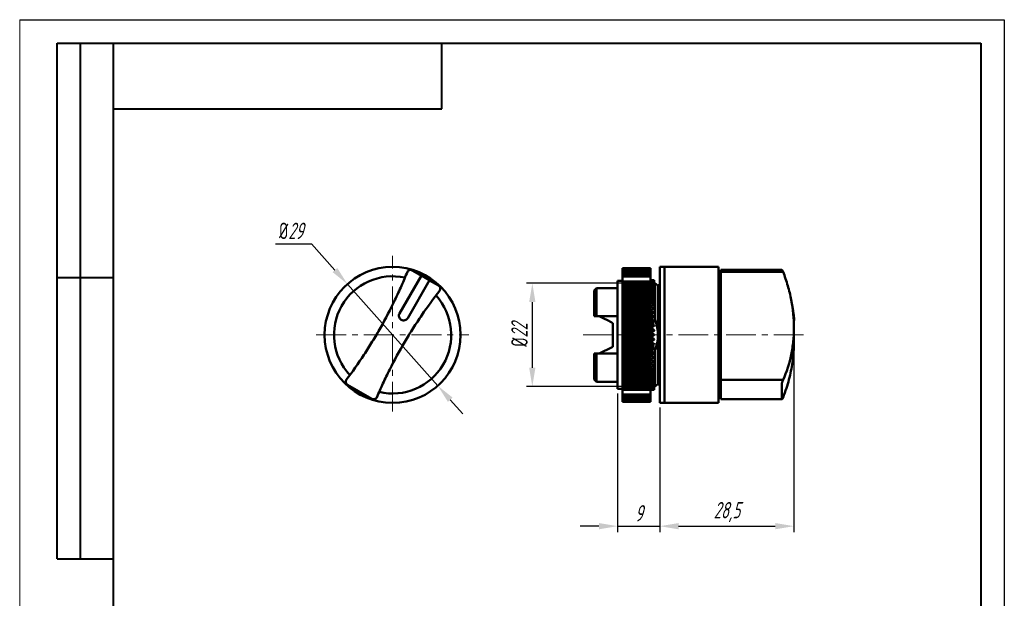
# Model space of a CAD drawing. Header units: millimetres. Extents: x 2381 to 2591, y 1129 to 1426.
# Tile 2 of 2: x 2381 to 2591, y 1302 to 1426. Entities that reach past the tile are written whole.
import ezdxf

# ---------------------------------------------------------------- set-up
doc = ezdxf.new("R2010")
doc.units = ezdxf.units.MM
doc.linetypes.add('CENTER', pattern=[10.16, 6.35, -1.27, 1.27, -1.27])
for name, color, linetype, lineweight in [('main', 5, 'Continuous', 50), ('ОСЕВЫЕ', 1, 'CENTER', 15), ('РАЗМЕРЫ', 7, 'Continuous', 25), ('ФОРМАТ', 7, 'Continuous', 25)]:
    doc.layers.add(name, color=color, linetype=linetype, lineweight=lineweight)
doc.styles.add('GOST', font='Gost.shx', dxfattribs={"width": 0.8, "oblique": 15, "height": 3.5})
doc.dimstyles.new('ISO-25', dxfattribs={"dimtxt": 3.5, "dimasz": 4, "dimexe": 1.25, "dimexo": 1, "dimgap": 1, "dimtad": 1, "dimtoh": 1, "dimdec": 1, "dimtxsty": 'GOST', "dimcen": 0, "dimclrd": 256, "dimclrt": 7, "dimadec": 0, "dimazin": 2, "dimtfac": 1, "dimtdec": 1, "dimtmove": 0, "dimatfit": 1, "dimfxl": 0, "dimlwd": -1, "dimarcsym": 0})
doc.dimstyles.get("Standard").update_dxf_attribs({"dimtxt": 3.5, "dimasz": 4, "dimexe": 1.25, "dimexo": 1, "dimgap": 1, "dimtad": 1, "dimdec": 1, "dimrnd": 0.5, "dimtxsty": 'GOST', "dimcen": 0, "dimclrd": 256, "dimclre": 256, "dimclrt": 7, "dimadec": 0, "dimazin": 2, "dimtfac": 1, "dimtdec": 1, "dimtmove": 2, "dimatfit": 1, "dimfxl": 0, "dimtolj": 1, "dimtzin": 0, "dimlwd": -1, "dimlwe": -1, "dimarcsym": 0})

# ---------------------------------------------------------------- blocks, each defined once
blk = doc.blocks.new('*D259')
at = {"layer": 'Defpoints', "color": 0}
for p in [(2516.24, 1369.5), (2490.14, 1347.5), (2516.24, 1347.5)]:
    blk.add_point(p, dxfattribs=at)
at = {"layer": 'РАЗМЕРЫ'}
for p, q in [((2515.24, 1369.5), (2488.89, 1369.5)), ((2490.14, 1365.5), (2490.14, 1351.5)), ((2515.24, 1347.5), (2488.89, 1347.5))]:
    blk.add_line(p, q, dxfattribs=at)
for points in [[(2490.81, 1365.5), (2489.47, 1365.5), (2490.14, 1369.5)], [(2489.47, 1351.5), (2490.81, 1351.5), (2490.14, 1347.5)]]:
    blk.add_solid(points, dxfattribs=at)
at = {"layer": 'РАЗМЕРЫ', "color": 7, "insert": (2487.39, 1358.5), "char_height": 3.5, "attachment_point": 5, "rotation": 90, "style": 'GOST'}
blk.add_mtext('\\A1;{\\Q0;%%C}22', dxfattribs=at)
blk = doc.blocks.new('*D261')
at = {"layer": 'Defpoints', "color": 0}
for p in [(2508.34, 1347), (2517.34, 1344), (2517.34, 1317.7)]:
    blk.add_point(p, dxfattribs=at)
at = {"layer": 'РАЗМЕРЫ'}
for p, q in [((2508.34, 1346), (2508.34, 1316.45)), ((2517.34, 1343), (2517.34, 1316.45)), ((2504.34, 1317.7), (2500.34, 1317.7)), ((2508.34, 1317.7), (2517.34, 1317.7)), ((2521.34, 1317.7), (2525.34, 1317.7))]:
    blk.add_line(p, q, dxfattribs=at)
for points in [[(2504.34, 1317.03), (2504.34, 1318.37), (2508.34, 1317.7)], [(2521.34, 1318.37), (2521.34, 1317.03), (2517.34, 1317.7)]]:
    blk.add_solid(points, dxfattribs=at)
at = {"layer": 'РАЗМЕРЫ', "color": 7, "insert": (2512.84, 1320.45), "char_height": 3.5, "attachment_point": 5, "style": 'GOST'}
blk.add_mtext('\\A1;9', dxfattribs=at)
blk = doc.blocks.new('*D268')
at = {"layer": 'Defpoints', "color": 0}
for p in [(2545.94, 1358.5), (2517.34, 1344), (2545.94, 1317.7)]:
    blk.add_point(p, dxfattribs=at)
at = {"layer": 'РАЗМЕРЫ'}
for p, q in [((2545.94, 1357.5), (2545.94, 1316.45)), ((2517.34, 1343), (2517.34, 1316.45)), ((2521.34, 1317.7), (2541.94, 1317.7))]:
    blk.add_line(p, q, dxfattribs=at)
for points in [[(2521.34, 1318.37), (2521.34, 1317.03), (2517.34, 1317.7)], [(2541.94, 1317.03), (2541.94, 1318.37), (2545.94, 1317.7)]]:
    blk.add_solid(points, dxfattribs=at)
at = {"layer": 'РАЗМЕРЫ', "color": 7, "insert": (2531.64, 1320.71), "char_height": 3.5, "attachment_point": 5, "style": 'GOST'}
blk.add_mtext('\\A1;28,5', dxfattribs=at)
blk = doc.blocks.new('*D269')
at = {"layer": 'Defpoints', "color": 0}
for p in [(2450.7, 1369.34), (2469.97, 1347.67)]:
    blk.add_point(p, dxfattribs=at)
at = {"layer": 'РАЗМЕРЫ'}
for p, q in [((2435.36, 1377.94), (2443.05, 1377.94)), ((2443.05, 1377.94), (2448.05, 1372.33)), ((2469.97, 1347.67), (2450.7, 1369.34)), ((2472.63, 1344.68), (2475.29, 1341.69))]:
    blk.add_line(p, q, dxfattribs=at)
for points in [[(2447.55, 1371.88), (2448.54, 1372.77), (2450.7, 1369.34)], [(2473.13, 1345.12), (2472.13, 1344.23), (2469.97, 1347.67)]]:
    blk.add_solid(points, dxfattribs=at)
at = {"layer": 'РАЗМЕРЫ', "color": 7, "insert": (2438.71, 1380.69), "char_height": 3.5, "attachment_point": 5, "style": 'GOST'}
blk.add_mtext('\\A1;{\\Q0;%%c}29', dxfattribs=at)

msp = doc.modelspace()

# ---------------------------------------------------------------- linework, layer by layer
at = {"layer": 'main'}
for p, q in [((2464.52, 1372.25), (2466.47, 1371.13)), ((2509.34, 1372.75), (2515.34, 1372.75)), ((2509.34, 1372.75), (2509.34, 1372.73)), ((2515.34, 1372.75), (2509.34, 1372.75)), ((2509.34, 1372.75), (2509.34, 1372.75)), ((2515.34, 1372.73), (2509.34, 1372.73)), ((2509.34, 1372.73), (2509.34, 1372.72)), ((2515.34, 1372.72), (2509.34, 1372.72)), ((2509.34, 1372.72), (2509.34, 1372.68)), ((2515.34, 1372.68), (2509.34, 1372.68)), ((2509.34, 1372.68), (2509.34, 1372.67)), ((2515.34, 1372.67), (2509.34, 1372.67)), ((2509.34, 1372.67), (2509.34, 1372.61)), ((2515.34, 1372.61), (2509.34, 1372.61)), ((2509.34, 1372.61), (2509.34, 1372.59)), ((2515.34, 1372.59), (2509.34, 1372.59)), ((2509.34, 1372.59), (2509.34, 1372.51)), ((2515.34, 1372.51), (2509.34, 1372.51)), ((2509.34, 1372.51), (2509.34, 1372.49)), ((2515.34, 1372.49), (2509.34, 1372.49)), ((2509.34, 1372.49), (2509.34, 1372.39)), ((2515.34, 1372.39), (2509.34, 1372.39)), ((2509.34, 1372.39), (2509.34, 1372.36)), ((2515.34, 1372.36), (2509.34, 1372.36)), ((2509.34, 1372.36), (2509.34, 1372.24)), ((2515.34, 1372.24), (2509.34, 1372.24)), ((2509.34, 1372.24), (2509.34, 1372.21)), ((2515.34, 1372.21), (2509.34, 1372.21)), ((2509.34, 1372.21), (2509.34, 1372.07)), ((2515.34, 1372.07), (2509.34, 1372.07)), ((2509.34, 1372.07), (2509.34, 1372.04)), ((2515.34, 1372.04), (2509.34, 1372.04)), ((2509.34, 1372.04), (2509.34, 1371.87)), ((2515.34, 1371.87), (2509.34, 1371.87)), ((2509.34, 1371.87), (2509.34, 1371.84)), ((2515.34, 1371.84), (2509.34, 1371.84)), ((2509.34, 1371.84), (2509.34, 1371.66)), ((2515.34, 1371.66), (2509.34, 1371.66)), ((2509.34, 1371.66), (2509.34, 1371.62)), ((2515.34, 1371.62), (2509.34, 1371.62)), ((2509.34, 1371.62), (2509.34, 1371.42)), ((2515.34, 1371.42), (2509.34, 1371.42)), ((2509.34, 1371.42), (2509.34, 1371.37)), ((2515.34, 1371.37), (2509.34, 1371.37)), ((2509.34, 1370.94), (2509.34, 1371.37)), ((2515.34, 1372.73), (2515.34, 1372.75)), ((2515.34, 1372.75), (2515.34, 1372.75)), ((2515.34, 1372.73), (2515.34, 1372.72)), ((2515.34, 1372.68), (2515.34, 1372.72)), ((2515.34, 1372.68), (2515.34, 1372.67)), ((2515.34, 1372.61), (2515.34, 1372.67)), ((2515.34, 1372.61), (2515.34, 1372.59)), ((2515.34, 1372.51), (2515.34, 1372.59)), ((2515.34, 1372.51), (2515.34, 1372.49)), ((2515.34, 1372.39), (2515.34, 1372.49)), ((2515.34, 1372.39), (2515.34, 1372.36)), ((2515.34, 1372.24), (2515.34, 1372.36)), ((2515.34, 1372.24), (2515.34, 1372.21)), ((2515.34, 1372.07), (2515.34, 1372.21)), ((2515.34, 1372.07), (2515.34, 1372.04)), ((2515.34, 1371.87), (2515.34, 1372.04)), ((2515.34, 1371.87), (2515.34, 1371.84)), ((2515.34, 1371.66), (2515.34, 1371.84)), ((2515.34, 1371.66), (2515.34, 1371.62)), ((2515.34, 1371.42), (2515.34, 1371.62)), ((2515.34, 1371.42), (2515.34, 1371.37)), ((2515.34, 1370.94), (2515.34, 1371.37)), ((2518.34, 1373), (2517.34, 1373)), ((2517.34, 1373), (2517.34, 1344)), ((2529.84, 1373), (2518.34, 1373)), ((2518.34, 1373), (2518.34, 1344)), ((2529.84, 1373), (2529.84, 1344)), ((2543.38, 1372.35), (2530.34, 1372.35)), ((2530.34, 1372.35), (2530.34, 1371.98)), ((2530.34, 1371.98), (2530.34, 1371)), ((2543.62, 1371.98), (2530.34, 1371.98)), ((2461.83, 1363.09), (2466.49, 1371.16)), ((2468.22, 1370.16), (2463.56, 1362.09)), ((2466.49, 1371.16), (2468.22, 1370.16)), ((2468.2, 1370.13), (2470.15, 1369)), ((2509.34, 1370), (2508.34, 1370)), ((2508.34, 1358.5), (2508.34, 1370)), ((2509.34, 1370.94), (2515.34, 1370.94)), ((2509.34, 1369.88), (2509.34, 1370.94)), ((2515.34, 1369.88), (2509.34, 1369.88)), ((2509.34, 1369.88), (2509.34, 1369.82)), ((2515.34, 1369.82), (2509.34, 1369.82)), ((2509.34, 1369.82), (2509.34, 1369.51)), ((2515.34, 1369.51), (2509.34, 1369.51)), ((2509.34, 1369.51), (2509.34, 1369.45)), ((2515.34, 1369.45), (2509.34, 1369.45)), ((2509.34, 1369.45), (2509.34, 1369.12)), ((2515.34, 1369.88), (2515.34, 1370.94)), ((2515.34, 1369.88), (2515.34, 1369.82)), ((2515.34, 1369.51), (2515.34, 1369.82)), ((2515.34, 1369.51), (2515.34, 1369.45)), ((2515.34, 1369.12), (2515.34, 1369.45)), ((2515.35, 1370.2), (2516.14, 1370.19)), ((2516.14, 1370.19), (2515.35, 1370.2)), ((2516.14, 1370.19), (2515.35, 1370.16)), ((2515.35, 1370.16), (2516.14, 1370.11)), ((2516.14, 1370.11), (2515.35, 1370.03)), ((2515.35, 1370.03), (2516.14, 1369.94)), ((2516.14, 1369.94), (2515.35, 1369.82)), ((2515.35, 1369.82), (2516.14, 1369.69)), ((2516.14, 1369.69), (2515.35, 1369.53)), ((2515.35, 1369.53), (2516.14, 1369.36)), ((2516.14, 1369.36), (2515.35, 1369.16)), ((2516.14, 1370.19), (2516.14, 1370.11)), ((2516.14, 1370.11), (2516.14, 1369.94)), ((2516.14, 1369.94), (2516.14, 1369.69)), ((2516.14, 1369.69), (2516.14, 1369.36)), ((2516.24, 1369.5), (2516.14, 1369.43)), ((2516.14, 1369.36), (2516.14, 1368.95)), ((2516.94, 1369), (2516.24, 1369.5)), ((2516.24, 1369.5), (2516.24, 1361.78)), ((2517.34, 1369.29), (2516.94, 1369)), ((2530.34, 1371), (2529.84, 1371)), ((2530.34, 1371), (2530.34, 1349.94)), ((2503.84, 1368.5), (2503.34, 1368)), ((2503.34, 1362.5), (2503.34, 1368)), ((2508.34, 1368.5), (2503.84, 1368.5)), ((2503.84, 1368.5), (2503.84, 1362.5)), ((2515.34, 1369.12), (2509.34, 1369.12)), ((2509.34, 1369.12), (2509.34, 1369.06)), ((2515.34, 1369.06), (2509.34, 1369.06)), ((2509.34, 1369.06), (2509.34, 1368.72)), ((2515.34, 1368.72), (2509.34, 1368.72)), ((2509.34, 1368.72), (2509.34, 1368.65)), ((2515.34, 1368.65), (2509.34, 1368.65)), ((2509.34, 1368.65), (2509.34, 1368.3)), ((2515.34, 1368.3), (2509.34, 1368.3)), ((2509.34, 1368.3), (2509.34, 1368.29)), ((2515.34, 1368.29), (2509.34, 1368.29)), ((2509.34, 1368.29), (2509.34, 1368.22)), ((2515.34, 1368.22), (2509.34, 1368.22)), ((2509.34, 1368.22), (2509.34, 1367.87)), ((2515.34, 1367.87), (2509.34, 1367.87)), ((2509.34, 1367.87), (2509.34, 1367.85)), ((2515.34, 1367.85), (2509.34, 1367.85)), ((2509.34, 1367.85), (2509.34, 1367.77)), ((2515.34, 1367.77), (2509.34, 1367.77)), ((2509.34, 1367.77), (2509.34, 1367.43)), ((2515.34, 1367.43), (2509.34, 1367.43)), ((2509.34, 1367.43), (2509.34, 1367.39)), ((2515.34, 1367.39), (2509.34, 1367.39)), ((2509.34, 1367.39), (2509.34, 1367.31)), ((2515.34, 1367.31), (2509.34, 1367.31)), ((2509.34, 1367.31), (2509.34, 1366.97)), ((2515.34, 1369.12), (2515.34, 1369.06)), ((2515.34, 1368.72), (2515.34, 1369.06)), ((2515.34, 1368.72), (2515.34, 1368.65)), ((2515.34, 1368.3), (2515.34, 1368.65)), ((2515.34, 1368.29), (2515.34, 1368.3)), ((2515.34, 1368.29), (2515.34, 1368.22)), ((2515.34, 1367.87), (2515.34, 1368.22)), ((2515.34, 1367.85), (2515.34, 1367.87)), ((2515.34, 1367.85), (2515.34, 1367.77)), ((2515.34, 1367.43), (2515.34, 1367.77)), ((2515.34, 1367.39), (2515.34, 1367.43)), ((2515.34, 1367.39), (2515.34, 1367.31)), ((2515.34, 1366.97), (2515.34, 1367.31)), ((2515.35, 1369.16), (2516.14, 1368.95)), ((2516.14, 1368.95), (2515.35, 1368.72)), ((2515.35, 1368.72), (2516.14, 1368.46)), ((2516.14, 1368.46), (2515.35, 1368.19)), ((2515.35, 1368.19), (2516.14, 1367.91)), ((2516.14, 1367.91), (2515.35, 1367.6)), ((2515.35, 1367.6), (2516.14, 1367.28)), ((2516.14, 1367.28), (2515.35, 1366.95)), ((2516.14, 1368.95), (2516.14, 1368.46)), ((2516.14, 1368.46), (2516.14, 1367.91)), ((2516.14, 1367.91), (2516.14, 1367.29)), ((2516.14, 1367.28), (2516.14, 1366.7)), ((2516.94, 1369), (2516.94, 1358.5)), ((2515.34, 1366.97), (2509.34, 1366.97)), ((2509.34, 1366.97), (2509.34, 1366.92)), ((2515.34, 1366.92), (2509.34, 1366.92)), ((2509.34, 1366.92), (2509.34, 1366.84)), ((2515.34, 1366.84), (2509.34, 1366.84)), ((2509.34, 1366.84), (2509.34, 1366.49)), ((2515.34, 1366.49), (2509.34, 1366.49)), ((2509.34, 1366.49), (2509.34, 1366.43)), ((2515.34, 1366.43), (2509.34, 1366.43)), ((2509.34, 1366.43), (2509.34, 1366.34)), ((2515.34, 1366.34), (2509.34, 1366.34)), ((2509.34, 1366.34), (2509.34, 1366)), ((2515.34, 1366), (2509.34, 1366)), ((2509.34, 1366), (2509.34, 1365.93)), ((2515.34, 1365.93), (2509.34, 1365.93)), ((2509.34, 1365.93), (2509.34, 1365.84)), ((2515.34, 1365.84), (2509.34, 1365.84)), ((2509.34, 1365.84), (2509.34, 1365.5)), ((2515.34, 1365.5), (2509.34, 1365.5)), ((2509.34, 1365.5), (2509.34, 1365.41)), ((2515.34, 1365.41), (2509.34, 1365.41)), ((2509.34, 1365.41), (2509.34, 1365.32)), ((2515.34, 1365.32), (2509.34, 1365.32)), ((2509.34, 1365.32), (2509.34, 1364.99)), ((2515.34, 1366.92), (2515.34, 1366.97)), ((2515.34, 1366.92), (2515.34, 1366.84)), ((2515.34, 1366.49), (2515.34, 1366.84)), ((2515.34, 1366.43), (2515.34, 1366.49)), ((2515.34, 1366.43), (2515.34, 1366.34)), ((2515.34, 1366), (2515.34, 1366.34)), ((2515.34, 1365.93), (2515.34, 1366)), ((2515.34, 1365.93), (2515.34, 1365.84)), ((2515.34, 1365.5), (2515.34, 1365.84)), ((2515.34, 1365.41), (2515.34, 1365.5)), ((2515.34, 1365.41), (2515.34, 1365.32)), ((2515.34, 1364.99), (2515.34, 1365.32)), ((2515.35, 1366.95), (2516.14, 1366.6)), ((2516.14, 1366.6), (2515.35, 1366.23)), ((2515.35, 1366.23), (2516.14, 1365.85)), ((2516.14, 1365.85), (2515.35, 1365.46)), ((2515.35, 1365.46), (2516.14, 1365.05)), ((2516.14, 1365.05), (2515.35, 1364.63)), ((2516.14, 1366.6), (2516.14, 1366.06)), ((2516.14, 1365.85), (2516.14, 1365.37)), ((2516.14, 1365.05), (2516.14, 1364.62)), ((2515.34, 1364.99), (2509.34, 1364.99)), ((2509.34, 1364.99), (2509.34, 1364.88)), ((2515.34, 1364.88), (2509.34, 1364.88)), ((2509.34, 1364.88), (2509.34, 1364.79)), ((2515.34, 1364.79), (2509.34, 1364.79)), ((2509.34, 1364.79), (2509.34, 1364.46)), ((2515.34, 1364.46), (2509.34, 1364.46)), ((2509.34, 1364.46), (2509.34, 1364.34)), ((2515.34, 1364.34), (2509.34, 1364.34)), ((2509.34, 1364.34), (2509.34, 1364.25)), ((2515.34, 1364.25), (2509.34, 1364.25)), ((2509.34, 1364.25), (2509.34, 1363.93)), ((2515.34, 1363.93), (2509.34, 1363.93)), ((2509.34, 1363.93), (2509.34, 1363.79)), ((2515.34, 1363.79), (2509.34, 1363.79)), ((2509.34, 1363.79), (2509.34, 1363.7)), ((2515.34, 1363.7), (2509.34, 1363.7)), ((2509.34, 1363.7), (2509.34, 1363.38)), ((2515.34, 1363.38), (2509.34, 1363.38)), ((2509.34, 1363.38), (2509.34, 1363.24)), ((2515.34, 1363.24), (2509.34, 1363.24)), ((2509.34, 1363.24), (2509.34, 1363.14)), ((2515.34, 1363.14), (2509.34, 1363.14)), ((2509.34, 1363.14), (2509.34, 1362.83)), ((2515.34, 1364.88), (2515.34, 1364.99)), ((2515.34, 1364.88), (2515.34, 1364.79)), ((2515.34, 1364.46), (2515.34, 1364.79)), ((2515.34, 1364.34), (2515.34, 1364.46)), ((2515.34, 1364.34), (2515.34, 1364.25)), ((2515.34, 1363.93), (2515.34, 1364.25)), ((2515.34, 1363.79), (2515.34, 1363.93)), ((2515.34, 1363.79), (2515.34, 1363.7)), ((2515.34, 1363.38), (2515.34, 1363.7)), ((2515.34, 1363.24), (2515.34, 1363.38)), ((2515.34, 1363.24), (2515.34, 1363.14)), ((2515.34, 1362.83), (2515.34, 1363.14)), ((2515.35, 1364.63), (2516.14, 1364.21)), ((2516.14, 1364.21), (2515.35, 1363.77)), ((2515.35, 1363.77), (2516.14, 1363.32)), ((2516.14, 1363.32), (2515.35, 1362.86)), ((2516.14, 1364.21), (2516.14, 1363.83)), ((2516.14, 1363.32), (2516.14, 1363)), ((2503.84, 1362.5), (2508.34, 1362.5)), ((2507.34, 1355.97), (2507.34, 1361.03)), ((2515.34, 1362.83), (2509.34, 1362.83)), ((2509.34, 1362.83), (2509.34, 1362.67)), ((2515.34, 1362.67), (2509.34, 1362.67)), ((2509.34, 1362.67), (2509.34, 1362.57)), ((2515.34, 1362.57), (2509.34, 1362.57)), ((2509.34, 1362.57), (2509.34, 1362.27)), ((2515.34, 1362.27), (2509.34, 1362.27)), ((2509.34, 1362.27), (2509.34, 1362.09)), ((2515.34, 1362.09), (2509.34, 1362.09)), ((2509.34, 1362.09), (2509.34, 1362)), ((2515.34, 1362), (2509.34, 1362)), ((2509.34, 1362), (2509.34, 1361.7)), ((2515.34, 1361.7), (2509.34, 1361.7)), ((2509.34, 1361.7), (2509.34, 1361.51)), ((2515.34, 1361.51), (2509.34, 1361.51)), ((2509.34, 1361.51), (2509.34, 1361.41)), ((2515.34, 1361.41), (2509.34, 1361.41)), ((2509.34, 1361.41), (2509.34, 1361.12)), ((2515.34, 1361.12), (2509.34, 1361.12)), ((2509.34, 1361.12), (2509.34, 1360.93)), ((2515.34, 1360.93), (2509.34, 1360.93)), ((2509.34, 1360.93), (2509.34, 1360.83)), ((2515.34, 1360.83), (2509.34, 1360.83)), ((2509.34, 1360.83), (2509.34, 1360.55)), ((2515.34, 1362.67), (2515.34, 1362.83)), ((2515.34, 1362.67), (2515.34, 1362.57)), ((2515.34, 1362.27), (2515.34, 1362.57)), ((2515.34, 1362.09), (2515.34, 1362.27)), ((2515.34, 1362.09), (2515.34, 1362)), ((2515.34, 1361.7), (2515.34, 1362)), ((2515.34, 1361.51), (2515.34, 1361.7)), ((2515.34, 1361.51), (2515.34, 1361.41)), ((2515.34, 1361.12), (2515.34, 1361.41)), ((2515.34, 1360.93), (2515.34, 1361.12)), ((2515.34, 1360.93), (2515.34, 1360.83)), ((2515.34, 1360.55), (2515.34, 1360.83)), ((2515.35, 1362.86), (2516.14, 1362.4)), ((2516.14, 1362.4), (2515.35, 1361.93)), ((2515.35, 1361.93), (2516.14, 1361.45)), ((2516.14, 1361.45), (2515.35, 1360.97)), ((2515.35, 1360.97), (2516.14, 1360.48)), ((2515.87, 1360.64), (2516.01, 1361.14)), ((2516.11, 1361.45), (2516.24, 1361.78)), ((2516.14, 1362.4), (2516.14, 1362.14)), ((2516.14, 1361.45), (2516.14, 1361.23)), ((2545.89, 1361.59), (2545.95, 1361.59)), ((2515.34, 1360.55), (2509.34, 1360.55)), ((2509.34, 1360.55), (2509.34, 1360.34)), ((2515.34, 1360.34), (2509.34, 1360.34)), ((2509.34, 1360.34), (2509.34, 1360.24)), ((2515.34, 1360.24), (2509.34, 1360.24)), ((2509.34, 1360.24), (2509.34, 1359.96)), ((2515.34, 1359.96), (2509.34, 1359.96)), ((2509.34, 1359.96), (2509.34, 1359.74)), ((2515.34, 1359.74), (2509.34, 1359.74)), ((2509.34, 1359.74), (2509.34, 1359.64)), ((2515.34, 1359.64), (2509.34, 1359.64)), ((2509.34, 1359.64), (2509.34, 1359.38)), ((2515.34, 1359.38), (2509.34, 1359.38)), ((2509.34, 1359.38), (2509.34, 1359.15)), ((2515.34, 1359.15), (2509.34, 1359.15)), ((2509.34, 1359.15), (2509.34, 1359.05)), ((2515.34, 1359.05), (2509.34, 1359.05)), ((2509.34, 1359.05), (2509.34, 1358.79)), ((2515.34, 1358.79), (2509.34, 1358.79)), ((2509.34, 1358.79), (2509.34, 1358.55)), ((2515.34, 1360.34), (2515.34, 1360.55)), ((2515.34, 1360.34), (2515.34, 1360.24)), ((2515.34, 1359.96), (2515.34, 1360.24)), ((2515.34, 1359.74), (2515.34, 1359.96)), ((2515.34, 1359.74), (2515.34, 1359.64)), ((2515.34, 1359.38), (2515.34, 1359.64)), ((2515.34, 1359.15), (2515.34, 1359.38)), ((2515.34, 1359.15), (2515.34, 1359.05)), ((2515.34, 1358.79), (2515.34, 1359.05)), ((2515.34, 1358.55), (2515.34, 1358.79)), ((2516.14, 1360.48), (2515.35, 1359.99)), ((2515.35, 1359.99), (2516.14, 1359.49)), ((2516.14, 1359.49), (2515.35, 1359)), ((2515.35, 1359), (2516.14, 1358.5)), ((2515.43, 1358.95), (2515.35, 1359)), ((2515.52, 1359), (2515.53, 1358.89)), ((2515.54, 1359.9), (2515.54, 1359.87)), ((2515.54, 1359.02), (2515.54, 1358.88)), ((2515.56, 1358.86), (2515.58, 1359.04)), ((2516.14, 1360.48), (2516.14, 1360.3)), ((2516.14, 1359.49), (2516.14, 1359.39)), ((2545.94, 1357), (2545.94, 1360)), ((2508.34, 1347), (2508.34, 1358.5)), ((2515.34, 1358.55), (2509.34, 1358.55)), ((2509.34, 1358.55), (2509.34, 1358.45)), ((2515.34, 1358.45), (2509.34, 1358.45)), ((2509.34, 1358.45), (2509.34, 1358.21)), ((2515.34, 1358.21), (2509.34, 1358.21)), ((2509.34, 1358.21), (2509.34, 1357.95)), ((2515.34, 1357.95), (2509.34, 1357.95)), ((2509.34, 1357.95), (2509.34, 1357.85)), ((2515.34, 1357.85), (2509.34, 1357.85)), ((2509.34, 1357.85), (2509.34, 1357.62)), ((2515.34, 1357.62), (2509.34, 1357.62)), ((2509.34, 1357.62), (2509.34, 1357.36)), ((2515.34, 1357.36), (2509.34, 1357.36)), ((2509.34, 1357.36), (2509.34, 1357.26)), ((2515.34, 1357.26), (2509.34, 1357.26)), ((2509.34, 1357.26), (2509.34, 1357.04)), ((2515.34, 1357.04), (2509.34, 1357.04)), ((2509.34, 1357.04), (2509.34, 1356.77)), ((2515.34, 1356.77), (2509.34, 1356.77)), ((2509.34, 1356.77), (2509.34, 1356.66)), ((2515.34, 1356.66), (2509.34, 1356.66)), ((2509.34, 1356.66), (2509.34, 1356.46)), ((2515.38, 1357.04), (2515.31, 1356.72)), ((2515.34, 1358.55), (2515.34, 1358.45)), ((2515.34, 1358.21), (2515.34, 1358.45)), ((2515.34, 1357.95), (2515.34, 1358.21)), ((2515.34, 1357.95), (2515.34, 1357.85)), ((2515.34, 1357.62), (2515.34, 1357.85)), ((2515.34, 1357.36), (2515.34, 1357.62)), ((2515.34, 1357.36), (2515.34, 1357.26)), ((2515.34, 1357.04), (2515.34, 1357.26)), ((2515.34, 1356.77), (2515.34, 1357.04)), ((2515.34, 1356.77), (2515.34, 1356.66)), ((2515.34, 1356.46), (2515.34, 1356.66)), ((2516.14, 1358.5), (2515.35, 1358)), ((2515.35, 1358), (2516.14, 1357.51)), ((2516.14, 1357.51), (2515.35, 1357.01)), ((2515.35, 1357.01), (2516.14, 1356.52)), ((2515.51, 1358.11), (2515.5, 1358.01)), ((2515.54, 1358.12), (2515.54, 1357.98)), ((2515.54, 1357.13), (2515.54, 1357.1)), ((2515.59, 1357.97), (2515.57, 1358.14)), ((2515.71, 1356.99), (2515.66, 1357.21)), ((2516.14, 1358.5), (2516.14, 1358.5)), ((2516.14, 1357.51), (2516.14, 1357.61)), ((2516.14, 1356.52), (2516.14, 1356.7)), ((2516.94, 1358.5), (2516.94, 1348)), ((2503.34, 1349), (2503.34, 1354.5)), ((2503.84, 1354.5), (2503.84, 1348.5)), ((2508.34, 1354.5), (2503.84, 1354.5)), ((2515.34, 1356.46), (2509.34, 1356.46)), ((2509.34, 1356.46), (2509.34, 1356.17)), ((2515.34, 1356.17), (2509.34, 1356.17)), ((2509.34, 1356.17), (2509.34, 1356.07)), ((2515.34, 1356.07), (2509.34, 1356.07)), ((2509.34, 1356.07), (2509.34, 1355.88)), ((2515.34, 1355.88), (2509.34, 1355.88)), ((2509.34, 1355.88), (2509.34, 1355.59)), ((2515.34, 1355.59), (2509.34, 1355.59)), ((2509.34, 1355.59), (2509.34, 1355.49)), ((2515.34, 1355.49), (2509.34, 1355.49)), ((2509.34, 1355.49), (2509.34, 1355.3)), ((2515.34, 1355.3), (2509.34, 1355.3)), ((2509.34, 1355.3), (2509.34, 1355.01)), ((2515.34, 1355.01), (2509.34, 1355.01)), ((2509.34, 1355.01), (2509.34, 1354.91)), ((2515.34, 1354.91), (2509.34, 1354.91)), ((2509.34, 1354.91), (2509.34, 1354.74)), ((2515.34, 1354.74), (2509.34, 1354.74)), ((2509.34, 1354.74), (2509.34, 1354.43)), ((2515.34, 1356.17), (2515.34, 1356.46)), ((2515.34, 1356.17), (2515.34, 1356.07)), ((2515.34, 1355.88), (2515.34, 1356.07)), ((2515.34, 1355.59), (2515.34, 1355.88)), ((2515.34, 1355.59), (2515.34, 1355.49)), ((2515.34, 1355.3), (2515.34, 1355.49)), ((2515.34, 1355.01), (2515.34, 1355.3)), ((2515.34, 1355.01), (2515.34, 1354.91)), ((2515.34, 1354.74), (2515.34, 1354.91)), ((2515.34, 1354.43), (2515.34, 1354.74)), ((2516.14, 1356.52), (2515.35, 1356.04)), ((2515.35, 1356.04), (2516.14, 1355.55)), ((2516.14, 1355.55), (2515.35, 1355.07)), ((2515.35, 1355.07), (2516.14, 1354.6)), ((2516.14, 1354.6), (2515.35, 1354.14)), ((2516.24, 1355.22), (2516.12, 1355.56)), ((2516.14, 1355.55), (2516.14, 1355.77)), ((2516.14, 1354.6), (2516.14, 1354.86)), ((2516.24, 1355.22), (2516.24, 1347.5)), ((2515.34, 1354.43), (2509.34, 1354.43)), ((2509.34, 1354.43), (2509.34, 1354.33)), ((2515.34, 1354.33), (2509.34, 1354.33)), ((2509.34, 1354.33), (2509.34, 1354.17)), ((2515.34, 1354.17), (2509.34, 1354.17)), ((2509.34, 1354.17), (2509.34, 1353.86)), ((2515.34, 1353.86), (2509.34, 1353.86)), ((2509.34, 1353.86), (2509.34, 1353.77)), ((2515.34, 1353.77), (2509.34, 1353.77)), ((2509.34, 1353.77), (2509.34, 1353.62)), ((2515.34, 1353.62), (2509.34, 1353.62)), ((2509.34, 1353.62), (2509.34, 1353.3)), ((2515.34, 1353.3), (2509.34, 1353.3)), ((2509.34, 1353.3), (2509.34, 1353.21)), ((2515.34, 1353.21), (2509.34, 1353.21)), ((2509.34, 1353.21), (2509.34, 1353.08)), ((2515.34, 1353.08), (2509.34, 1353.08)), ((2509.34, 1353.08), (2509.34, 1352.75)), ((2515.34, 1352.75), (2509.34, 1352.75)), ((2509.34, 1352.75), (2509.34, 1352.66)), ((2515.34, 1352.66), (2509.34, 1352.66)), ((2509.34, 1352.66), (2509.34, 1352.54)), ((2515.34, 1352.54), (2509.34, 1352.54)), ((2509.34, 1352.54), (2509.34, 1352.21)), ((2515.34, 1354.43), (2515.34, 1354.33)), ((2515.34, 1354.17), (2515.34, 1354.33)), ((2515.34, 1353.86), (2515.34, 1354.17)), ((2515.34, 1353.86), (2515.34, 1353.77)), ((2515.34, 1353.62), (2515.34, 1353.77)), ((2515.34, 1353.3), (2515.34, 1353.62)), ((2515.34, 1353.3), (2515.34, 1353.21)), ((2515.34, 1353.08), (2515.34, 1353.21)), ((2515.34, 1352.75), (2515.34, 1353.08)), ((2515.34, 1352.75), (2515.34, 1352.66)), ((2515.34, 1352.54), (2515.34, 1352.66)), ((2515.34, 1352.21), (2515.34, 1352.54)), ((2515.35, 1354.14), (2516.14, 1353.68)), ((2516.14, 1353.68), (2515.35, 1353.23)), ((2515.35, 1353.23), (2516.14, 1352.79)), ((2516.14, 1352.79), (2515.35, 1352.37)), ((2516.14, 1353.68), (2516.14, 1354)), ((2516.14, 1352.79), (2516.14, 1353.17)), ((2515.34, 1352.21), (2509.34, 1352.21)), ((2509.34, 1352.21), (2509.34, 1352.12)), ((2515.34, 1352.12), (2509.34, 1352.12)), ((2509.34, 1352.12), (2509.34, 1352.02)), ((2515.34, 1352.02), (2509.34, 1352.02)), ((2509.34, 1352.02), (2509.34, 1351.68)), ((2515.34, 1351.68), (2509.34, 1351.68)), ((2509.34, 1351.68), (2509.34, 1351.59)), ((2515.34, 1351.59), (2509.34, 1351.59)), ((2509.34, 1351.59), (2509.34, 1351.5)), ((2515.34, 1351.5), (2509.34, 1351.5)), ((2509.34, 1351.5), (2509.34, 1351.16)), ((2515.34, 1351.16), (2509.34, 1351.16)), ((2509.34, 1351.16), (2509.34, 1351.08)), ((2515.34, 1351.08), (2509.34, 1351.08)), ((2509.34, 1351.08), (2509.34, 1351)), ((2515.34, 1351), (2509.34, 1351)), ((2509.34, 1351), (2509.34, 1350.66)), ((2515.34, 1350.66), (2509.34, 1350.66)), ((2509.34, 1350.66), (2509.34, 1350.57)), ((2515.34, 1350.57), (2509.34, 1350.57)), ((2509.34, 1350.57), (2509.34, 1350.51)), ((2515.34, 1350.51), (2509.34, 1350.51)), ((2509.34, 1350.51), (2509.34, 1350.17)), ((2515.34, 1352.21), (2515.34, 1352.12)), ((2515.34, 1352.02), (2515.34, 1352.12)), ((2515.34, 1351.68), (2515.34, 1352.02)), ((2515.34, 1351.68), (2515.34, 1351.59)), ((2515.34, 1351.5), (2515.34, 1351.59)), ((2515.34, 1351.16), (2515.34, 1351.5)), ((2515.34, 1351.16), (2515.34, 1351.08)), ((2515.34, 1351), (2515.34, 1351.08)), ((2515.34, 1350.66), (2515.34, 1351)), ((2515.34, 1350.66), (2515.34, 1350.57)), ((2515.34, 1350.51), (2515.34, 1350.57)), ((2515.34, 1350.17), (2515.34, 1350.51)), ((2515.35, 1352.37), (2516.14, 1351.95)), ((2516.14, 1351.95), (2515.35, 1351.54)), ((2515.35, 1351.54), (2516.14, 1351.15)), ((2516.14, 1351.15), (2515.35, 1350.77)), ((2515.35, 1350.77), (2516.14, 1350.4)), ((2516.14, 1350.4), (2515.35, 1350.05)), ((2516.14, 1351.95), (2516.14, 1352.38)), ((2516.14, 1351.15), (2516.14, 1351.63)), ((2516.14, 1350.4), (2516.14, 1350.94)), ((2503.34, 1349), (2503.84, 1348.5)), ((2503.84, 1348.5), (2508.34, 1348.5)), ((2515.34, 1350.17), (2509.34, 1350.17)), ((2509.34, 1350.17), (2509.34, 1350.08)), ((2515.34, 1350.08), (2509.34, 1350.08)), ((2509.34, 1350.08), (2509.34, 1350.04)), ((2515.34, 1350.04), (2509.34, 1350.04)), ((2509.34, 1350.04), (2509.34, 1349.69)), ((2515.34, 1349.69), (2509.34, 1349.69)), ((2509.34, 1349.69), (2509.34, 1349.61)), ((2515.34, 1349.61), (2509.34, 1349.61)), ((2509.34, 1349.61), (2509.34, 1349.58)), ((2515.34, 1349.58), (2509.34, 1349.58)), ((2509.34, 1349.58), (2509.34, 1349.23)), ((2515.34, 1349.23), (2509.34, 1349.23)), ((2509.34, 1349.23), (2509.34, 1349.15)), ((2515.34, 1349.15), (2509.34, 1349.15)), ((2509.34, 1349.15), (2509.34, 1349.13)), ((2515.34, 1349.13), (2509.34, 1349.13)), ((2509.34, 1349.13), (2509.34, 1348.78)), ((2515.34, 1348.78), (2509.34, 1348.78)), ((2509.34, 1348.78), (2509.34, 1348.71)), ((2515.34, 1348.71), (2509.34, 1348.71)), ((2515.34, 1348.71), (2509.34, 1348.71)), ((2509.34, 1348.71), (2509.34, 1348.71)), ((2509.34, 1348.71), (2509.34, 1348.36)), ((2515.34, 1348.36), (2509.34, 1348.36)), ((2509.34, 1348.36), (2509.34, 1348.28)), ((2515.34, 1348.28), (2509.34, 1348.28)), ((2509.34, 1348.28), (2509.34, 1347.95)), ((2515.34, 1350.17), (2515.34, 1350.08)), ((2515.34, 1350.04), (2515.34, 1350.08)), ((2515.34, 1349.69), (2515.34, 1350.04)), ((2515.34, 1349.69), (2515.34, 1349.61)), ((2515.34, 1349.58), (2515.34, 1349.61)), ((2515.34, 1349.23), (2515.34, 1349.58)), ((2515.34, 1349.23), (2515.34, 1349.15)), ((2515.34, 1349.13), (2515.34, 1349.15)), ((2515.34, 1348.78), (2515.34, 1349.13)), ((2515.34, 1348.78), (2515.34, 1348.71)), ((2515.34, 1348.71), (2515.34, 1348.71)), ((2515.34, 1348.36), (2515.34, 1348.71)), ((2515.34, 1348.36), (2515.34, 1348.28)), ((2515.34, 1347.95), (2515.34, 1348.28)), ((2515.35, 1350.05), (2516.14, 1349.72)), ((2516.14, 1349.72), (2515.35, 1349.4)), ((2515.35, 1349.4), (2516.14, 1349.09)), ((2516.14, 1349.09), (2515.35, 1348.81)), ((2515.35, 1348.81), (2516.14, 1348.54)), ((2516.14, 1348.54), (2515.35, 1348.29)), ((2515.35, 1348.29), (2516.14, 1348.05)), ((2516.14, 1349.72), (2516.14, 1350.3)), ((2516.14, 1349.09), (2516.14, 1349.71)), ((2516.14, 1348.54), (2516.14, 1349.09)), ((2516.14, 1348.05), (2516.14, 1348.54)), ((2530.34, 1349.94), (2530.34, 1348.9)), ((2543.62, 1348.9), (2530.34, 1348.9)), ((2530.34, 1348.9), (2530.34, 1347.88)), ((2450.74, 1347.88), (2455.94, 1344.88)), ((2508.34, 1347), (2509.34, 1347)), ((2515.34, 1347.95), (2509.34, 1347.95)), ((2509.34, 1347.95), (2509.34, 1347.88)), ((2515.34, 1347.88), (2509.34, 1347.88)), ((2509.34, 1347.88), (2509.34, 1347.55)), ((2515.34, 1347.55), (2509.34, 1347.55)), ((2509.34, 1347.55), (2509.34, 1347.49)), ((2515.34, 1347.49), (2509.34, 1347.49)), ((2509.34, 1347.49), (2509.34, 1347.18)), ((2515.34, 1347.18), (2509.34, 1347.18)), ((2509.34, 1347.18), (2509.34, 1347.12)), ((2515.34, 1347.12), (2509.34, 1347.12)), ((2509.34, 1347.12), (2509.34, 1346.83)), ((2515.34, 1346.83), (2509.34, 1346.83)), ((2509.34, 1346.83), (2509.34, 1346.77)), ((2515.34, 1346.77), (2509.34, 1346.77)), ((2509.34, 1345.82), (2509.34, 1346.77)), ((2515.34, 1347.95), (2515.34, 1347.88)), ((2515.34, 1347.55), (2515.34, 1347.88)), ((2515.34, 1347.55), (2515.34, 1347.49)), ((2515.34, 1347.18), (2515.34, 1347.49)), ((2515.34, 1347.18), (2515.34, 1347.12)), ((2515.34, 1346.83), (2515.34, 1347.12)), ((2515.34, 1346.83), (2515.34, 1346.77)), ((2515.34, 1345.82), (2515.34, 1346.77)), ((2516.14, 1348.05), (2515.35, 1347.84)), ((2515.35, 1347.84), (2516.14, 1347.64)), ((2516.14, 1347.64), (2515.35, 1347.47)), ((2515.35, 1347.47), (2516.14, 1347.31)), ((2516.14, 1347.31), (2515.35, 1347.18)), ((2515.35, 1347.18), (2516.14, 1347.06)), ((2516.14, 1347.06), (2515.35, 1346.97)), ((2515.35, 1346.97), (2516.14, 1346.9)), ((2516.14, 1346.9), (2515.35, 1346.84)), ((2515.35, 1346.84), (2516.14, 1346.81)), ((2516.14, 1346.81), (2515.35, 1346.8)), ((2516.14, 1347.64), (2516.14, 1348.05)), ((2516.14, 1347.31), (2516.14, 1347.64)), ((2516.14, 1347.57), (2516.24, 1347.5)), ((2516.14, 1347.06), (2516.14, 1347.31)), ((2516.14, 1346.9), (2516.14, 1347.06)), ((2516.14, 1346.81), (2516.14, 1346.9)), ((2516.24, 1347.5), (2516.94, 1348)), ((2516.94, 1348), (2517.34, 1347.72)), ((2530.34, 1347.88), (2530.34, 1344.88)), ((2543.34, 1347.88), (2543.34, 1344.88)), ((2509.34, 1345.82), (2515.34, 1345.82)), ((2509.34, 1345.38), (2509.34, 1345.82)), ((2515.34, 1345.38), (2509.34, 1345.38)), ((2509.34, 1345.38), (2509.34, 1345.35)), ((2515.34, 1345.35), (2509.34, 1345.35)), ((2509.34, 1345.35), (2509.34, 1345.16)), ((2515.34, 1345.16), (2509.34, 1345.16)), ((2509.34, 1345.16), (2509.34, 1345.13)), ((2515.34, 1345.13), (2509.34, 1345.13)), ((2509.34, 1345.13), (2509.34, 1344.96)), ((2515.34, 1344.96), (2509.34, 1344.96)), ((2509.34, 1344.96), (2509.34, 1344.93)), ((2515.34, 1344.93), (2509.34, 1344.93)), ((2509.34, 1344.93), (2509.34, 1344.79)), ((2515.34, 1344.79), (2509.34, 1344.79)), ((2509.34, 1344.79), (2509.34, 1344.76)), ((2515.34, 1344.76), (2509.34, 1344.76)), ((2509.34, 1344.76), (2509.34, 1344.64)), ((2515.34, 1344.64), (2509.34, 1344.64)), ((2509.34, 1344.64), (2509.34, 1344.62)), ((2515.34, 1344.62), (2509.34, 1344.62)), ((2509.34, 1344.62), (2509.34, 1344.51)), ((2515.34, 1344.51), (2509.34, 1344.51)), ((2509.34, 1344.51), (2509.34, 1344.49)), ((2515.34, 1344.49), (2509.34, 1344.49)), ((2509.34, 1344.49), (2509.34, 1344.41)), ((2515.34, 1344.41), (2509.34, 1344.41)), ((2509.34, 1344.41), (2509.34, 1344.4)), ((2515.34, 1344.4), (2509.34, 1344.4)), ((2509.34, 1344.4), (2509.34, 1344.33)), ((2515.34, 1344.33), (2509.34, 1344.33)), ((2509.34, 1344.33), (2509.34, 1344.32)), ((2515.34, 1344.32), (2509.34, 1344.32)), ((2509.34, 1344.32), (2509.34, 1344.28)), ((2515.34, 1344.28), (2509.34, 1344.28)), ((2515.34, 1344.28), (2509.34, 1344.28)), ((2509.34, 1344.28), (2509.34, 1344.28)), ((2509.34, 1344.28), (2509.34, 1344.26)), ((2515.34, 1344.26), (2509.34, 1344.26)), ((2509.34, 1344.26), (2509.34, 1344.25)), ((2515.34, 1344.25), (2509.34, 1344.25)), ((2515.34, 1345.38), (2515.34, 1345.82)), ((2515.34, 1345.38), (2515.34, 1345.35)), ((2515.34, 1345.16), (2515.34, 1345.35)), ((2515.34, 1345.16), (2515.34, 1345.13)), ((2515.34, 1344.96), (2515.34, 1345.13)), ((2515.34, 1344.96), (2515.34, 1344.93)), ((2515.34, 1344.79), (2515.34, 1344.93)), ((2515.34, 1344.79), (2515.34, 1344.76)), ((2515.34, 1344.64), (2515.34, 1344.76)), ((2515.34, 1344.64), (2515.34, 1344.62)), ((2515.34, 1344.51), (2515.34, 1344.62)), ((2515.34, 1344.51), (2515.34, 1344.49)), ((2515.34, 1344.41), (2515.34, 1344.49)), ((2515.34, 1344.41), (2515.34, 1344.4)), ((2515.34, 1344.33), (2515.34, 1344.4)), ((2515.34, 1344.33), (2515.34, 1344.32)), ((2515.34, 1344.28), (2515.34, 1344.32)), ((2515.34, 1344.28), (2515.34, 1344.28)), ((2515.34, 1344.26), (2515.34, 1344.28)), ((2515.34, 1344.26), (2515.34, 1344.25)), ((2517.34, 1344), (2518.34, 1344)), ((2518.34, 1344), (2529.84, 1344)), ((2529.84, 1346), (2530.34, 1346)), ((2530.34, 1344.88), (2530.34, 1344.78)), ((2530.34, 1344.78), (2543.38, 1344.78))]:
    msp.add_line(p, q, dxfattribs=at)
at = {"layer": 'main', "flags": 128}
for points in [[(2545.86, 1363.09), (2545.69, 1364.12), (2545.67, 1364.25)], [(2504.4, 1362.5), (2505.28, 1362.06), (2506.3, 1361.55), (2507.34, 1361.03)], [(2507.34, 1355.97), (2506.3, 1355.45), (2505.28, 1354.94), (2504.4, 1354.5)]]:
    msp.add_lwpolyline(points, dxfattribs=at)
at = {"layer": 'main'}
msp.add_circle((2460.34, 1358.5), 14.5, dxfattribs=at)
for start, end in [(77.7827, 223.258), (256.7421, 42.2173)]:
    msp.add_arc((2460.34, 1358.5), 12.5, start, end, dxfattribs=at)
for major_axis, ratio, start_param, end_param in [((16.8, 10.48), 0.038129, 1.547014, 1.589469), ((16.8, -10.5), 0.000039, 4.669958, 4.712413), ((16.78, 10.42), 0.076354, 1.559139, 1.56095), ((16.8, -10.48), 0.038207, 4.693765, 4.736221), ((16.78, -10.42), 0.076432, 4.722099, 4.724095)]:
    msp.add_ellipse((2516.14, 1358.5), major_axis=major_axis, ratio=ratio, start_param=start_param, end_param=end_param, dxfattribs=at)
for points, knots in [([(2450.47, 1348.9), (2451.76, 1350.61), (2453.01, 1352.39), (2454.84, 1355.17), (2455.43, 1356.11), (2456.31, 1357.55), (2456.6, 1358.04), (2457.18, 1359.02), (2457.46, 1359.51), (2458.86, 1361.98), (2459.89, 1363.97), (2461.33, 1366.97), (2461.79, 1367.97), (2462.68, 1369.97), (2463.1, 1370.98), (2463.5, 1371.98)], [0, 0, 0, 0, 0.25, 0.25, 0.375, 0.375, 0.4375, 0.4375, 0.5, 0.5, 0.75, 0.75, 0.875, 0.875, 1, 1, 1, 1]), ([(2463.5, 1371.98), (2463.55, 1372.06), (2463.61, 1372.13), (2463.76, 1372.25), (2463.85, 1372.3), (2464.13, 1372.38), (2464.35, 1372.35), (2464.52, 1372.25)], [0, 0, 0, 0, 0.25, 0.25, 0.5, 0.5, 1, 1, 1, 1]), ([(2543.62, 1371.98), (2543.59, 1372.05), (2543.52, 1372.19), (2543.44, 1372.33), (2543.4, 1372.34), (2543.38, 1372.35)], [0, 0, 0, 0, 0.344865, 0.690034, 1, 1, 1, 1]), ([(2543.62, 1348.9), (2544.39, 1350.61), (2544.97, 1352.39), (2545.55, 1355.17), (2545.69, 1356.11), (2545.84, 1357.55), (2545.88, 1358.04), (2545.93, 1359.02), (2545.94, 1359.51), (2545.94, 1361.98), (2545.74, 1363.97), (2545.16, 1366.97), (2544.92, 1367.97), (2544.34, 1369.97), (2544, 1370.98), (2543.62, 1371.98)], [0, 0, 0, 0, 0.25, 0.25, 0.375, 0.375, 0.4375, 0.4375, 0.5, 0.5, 0.75, 0.75, 0.875, 0.875, 1, 1, 1, 1]), ([(2470.43, 1367.98), (2469.1, 1366.29), (2467.81, 1364.53), (2465.94, 1361.79), (2465.32, 1360.86), (2464.42, 1359.43), (2464.12, 1358.96), (2463.52, 1357.99), (2463.23, 1357.5), (2461.79, 1355.06), (2460.72, 1353.09), (2459.22, 1350.12), (2458.74, 1349.13), (2457.82, 1347.14), (2457.38, 1346.14), (2456.96, 1345.15)], [0, 0, 0, 0, 0.25, 0.25, 0.375, 0.375, 0.4375, 0.4375, 0.5, 0.5, 0.75, 0.75, 0.875, 0.875, 1, 1, 1, 1]), ([(2470.15, 1369), (2470.24, 1368.95), (2470.32, 1368.88), (2470.44, 1368.72), (2470.48, 1368.63), (2470.55, 1368.34), (2470.52, 1368.14), (2470.43, 1367.98)], [0, 0, 0, 0, 0.25, 0.25, 0.5, 0.5, 1, 1, 1, 1]), ([(2461.83, 1363.09), (2461.76, 1362.97), (2461.72, 1362.85), (2461.69, 1362.59), (2461.7, 1362.45), (2461.8, 1362.08), (2461.97, 1361.85), (2462.2, 1361.72)], [0, 0, 0, 0, 0.25, 0.25, 0.5, 0.5, 1, 1, 1, 1]), ([(2545.86, 1363.09), (2545.87, 1362.97), (2545.89, 1362.85), (2545.91, 1362.59), (2545.93, 1362.45), (2545.95, 1362.08), (2545.96, 1361.85), (2545.96, 1361.72)], [0, 0, 0, 0, 0.25, 0.25, 0.5, 0.5, 1, 1, 1, 1]), ([(2462.2, 1361.72), (2462.31, 1361.65), (2462.44, 1361.61), (2462.7, 1361.58), (2462.83, 1361.59), (2463.08, 1361.65), (2463.2, 1361.71), (2463.41, 1361.87), (2463.5, 1361.97), (2463.56, 1362.09)], [0, 0, 0, 0, 0.25, 0.25, 0.5, 0.5, 0.75, 0.75, 1, 1, 1, 1]), ([(2516.94, 1358.5), (2516.94, 1358.78), (2516.93, 1359.07), (2516.86, 1359.63), (2516.82, 1359.9), (2516.7, 1360.45), (2516.62, 1360.72), (2516.45, 1361.25), (2516.35, 1361.52), (2516.24, 1361.78)], [0, 0, 0, 0, 0.25, 0.25, 0.5, 0.5, 0.75, 0.75, 1, 1, 1, 1]), ([(2516.94, 1358.5), (2516.94, 1358.57), (2516.95, 1359.07), (2517.03, 1359.88), (2517.25, 1360.6), (2517.34, 1360.89)], [0, 0, 0, 0, 0.078702, 0.620972, 1, 1, 1, 1]), ([(2545.96, 1361.72), (2545.96, 1361.67), (2545.96, 1361.59), (2545.95, 1361.6), (2545.95, 1361.6)], [0, 0, 0, 0, 0.641554, 1, 1, 1, 1]), ([(2515.67, 1359.79), (2515.67, 1359.86), (2515.67, 1359.94), (2515.69, 1360.01), (2515.69, 1360.02)], [0, 0, 0, 0, 0.948739, 1, 1, 1, 1]), ([(2516.24, 1355.22), (2516.46, 1355.74), (2516.64, 1356.28), (2516.88, 1357.38), (2516.94, 1357.94), (2516.94, 1358.5)], [0, 0, 0, 0, 0.5, 0.5, 1, 1, 1, 1]), ([(2517.34, 1356.04), (2517.34, 1356.04), (2517.2, 1356.43), (2517.01, 1357.26), (2516.96, 1358.08), (2516.94, 1358.5)], [0, 0, 0, 0, 0.007706, 0.498152, 1, 1, 1, 1]), ([(2545.93, 1357), (2545.93, 1356.74), (2545.94, 1355.9), (2545.84, 1354.46), (2545.64, 1352.65), (2545.32, 1350.82), (2544.89, 1348.97), (2544.34, 1347.08), (2543.87, 1345.81), (2543.62, 1345.15)], [0, 0, 0, 0, 0.06572, 0.216412, 0.366986, 0.521993, 0.677128, 0.832139, 1, 1, 1, 1]), ([(2516.01, 1355.86), (2515.98, 1355.92), (2515.92, 1356.08), (2515.88, 1356.25), (2515.86, 1356.35)], [0, 0, 0, 0, 0.407071, 1, 1, 1, 1]), ([(2450.74, 1347.88), (2450.65, 1347.93), (2450.57, 1348), (2450.45, 1348.16), (2450.41, 1348.25), (2450.34, 1348.53), (2450.37, 1348.73), (2450.47, 1348.9)], [0, 0, 0, 0, 0.25, 0.25, 0.5, 0.5, 1, 1, 1, 1]), ([(2543.34, 1347.88), (2543.34, 1347.93), (2543.35, 1348), (2543.38, 1348.16), (2543.4, 1348.25), (2543.48, 1348.53), (2543.55, 1348.73), (2543.62, 1348.9)], [0, 0, 0, 0, 0.25, 0.25, 0.5, 0.5, 1, 1, 1, 1]), ([(2456.96, 1345.15), (2456.91, 1345.07), (2456.85, 1345), (2456.7, 1344.88), (2456.61, 1344.83), (2456.33, 1344.75), (2456.11, 1344.77), (2455.94, 1344.88)], [0, 0, 0, 0, 0.25, 0.25, 0.5, 0.5, 1, 1, 1, 1]), ([(2543.62, 1345.15), (2543.59, 1345.07), (2543.55, 1345), (2543.49, 1344.88), (2543.45, 1344.83), (2543.38, 1344.75), (2543.34, 1344.77), (2543.34, 1344.88)], [0, 0, 0, 0, 0.25, 0.25, 0.5, 0.5, 1, 1, 1, 1])]:
    msp.add_open_spline(points, degree=3, knots=knots, dxfattribs=at)
for points in [[(2503.84, 1362.5), (2503.67, 1362.5), (2503.51, 1362.5), (2503.34, 1362.5)], [(2503.34, 1354.5), (2503.51, 1354.5), (2503.67, 1354.5), (2503.84, 1354.5)]]:
    msp.add_open_spline(points, degree=3, dxfattribs=at)
at = {"layer": 'ОСЕВЫЕ'}
for p, q in [((2460.34, 1342.17), (2460.34, 1375.39)), ((2444.07, 1358.5), (2476.61, 1358.5)), ((2501, 1358.5), (2548.31, 1358.5))]:
    msp.add_line(p, q, dxfattribs=at)
at = {"layer": 'ФОРМАТ', "lineweight": 0}
msp.add_line((2380.81, 1425.73), (2380.81, 1128.73), dxfattribs=at)
at = {"layer": 'ФОРМАТ', "ltscale": 5}
msp.add_line((2380.81, 1425.73), (2590.81, 1425.73), dxfattribs=at)
at = {"layer": 'ФОРМАТ', "linetype": 'ByBlock', "ltscale": 5}
msp.add_line((2590.81, 1425.73), (2590.81, 1128.73), dxfattribs=at)
at = {"layer": 'ФОРМАТ', "lineweight": 40}
for p, q in [((2388.81, 1310.73), (2388.81, 1420.73)), ((2388.81, 1310.73), (2388.81, 1420.73)), ((2393.81, 1310.73), (2393.81, 1420.73)), ((2393.81, 1310.73), (2393.81, 1420.73)), ((2470.81, 1406.73), (2470.81, 1420.73)), ((2400.81, 1406.73), (2470.81, 1406.73)), ((2388.81, 1370.73), (2400.81, 1370.73)), ((2388.81, 1310.73), (2400.81, 1310.73))]:
    msp.add_line(p, q, dxfattribs=at)
at = {"layer": 'ФОРМАТ', "lineweight": 40, "ltscale": 5}
for p, q in [((2388.81, 1420.73), (2585.81, 1420.73)), ((2400.81, 1133.73), (2400.81, 1420.73)), ((2585.81, 1420.73), (2585.81, 1133.73))]:
    msp.add_line(p, q, dxfattribs=at)
at = {"layer": 'ФОРМАТ'}
msp.add_line((2400.81, 1370.73), (2388.81, 1370.73), dxfattribs=at)

# ---------------------------------------------------------------- dimensions: what is measured, and where the dimension line sits
at = {"layer": 'РАЗМЕРЫ'}
dim = msp.add_diameter_dim_2p(p1=(2469.97, 1347.67), p2=(2450.7, 1369.34), text='{\\Q0;%%c}29', dimstyle='ISO-25', override={"dimlfac": 1, "dimtxsty": 'GOST', "dimsah": 1, "dimse1": 1, "dimse2": 1, "dimtmove": 1, "dimtolj": 1}, dxfattribs=at)
dim.commit()
dim.dimension.update_dxf_attribs({"geometry": '*D269', "text_midpoint": (2443.05, 1377.94), "dimtype": 163})
dim = msp.add_linear_dim(base=(2490.14, 1347.5), p1=(2516.24, 1369.5), p2=(2516.24, 1347.5), angle=90, text='{\\Q0;%%C}<>', dimstyle='Standard', override={"dimlfac": 1, "dimtxsty": 'GOST', "dimsah": 1, "dimtmove": 1, "dimtolj": 1}, dxfattribs=at)
dim.commit()
dim.dimension.update_dxf_attribs({"geometry": '*D259', "text_midpoint": (2487.39, 1358.5)})
for base, p1, p2, picture, middle in [((2545.94, 1317.7), (2517.34, 1344), (2545.94, 1358.5), '*D268', (2531.64, 1320.71)), ((2517.34, 1317.7), (2508.34, 1347), (2517.34, 1344), '*D261', (2512.84, 1320.45))]:
    dim = msp.add_linear_dim(base=base, p1=p1, p2=p2, dimstyle='Standard', override={"dimlfac": 1, "dimtxsty": 'GOST', "dimsah": 1, "dimtmove": 1, "dimtolj": 1}, dxfattribs=at)
    dim.commit()
    dim.dimension.update_dxf_attribs({"geometry": picture, "text_midpoint": middle})

doc.saveas('drawing.dxf')
